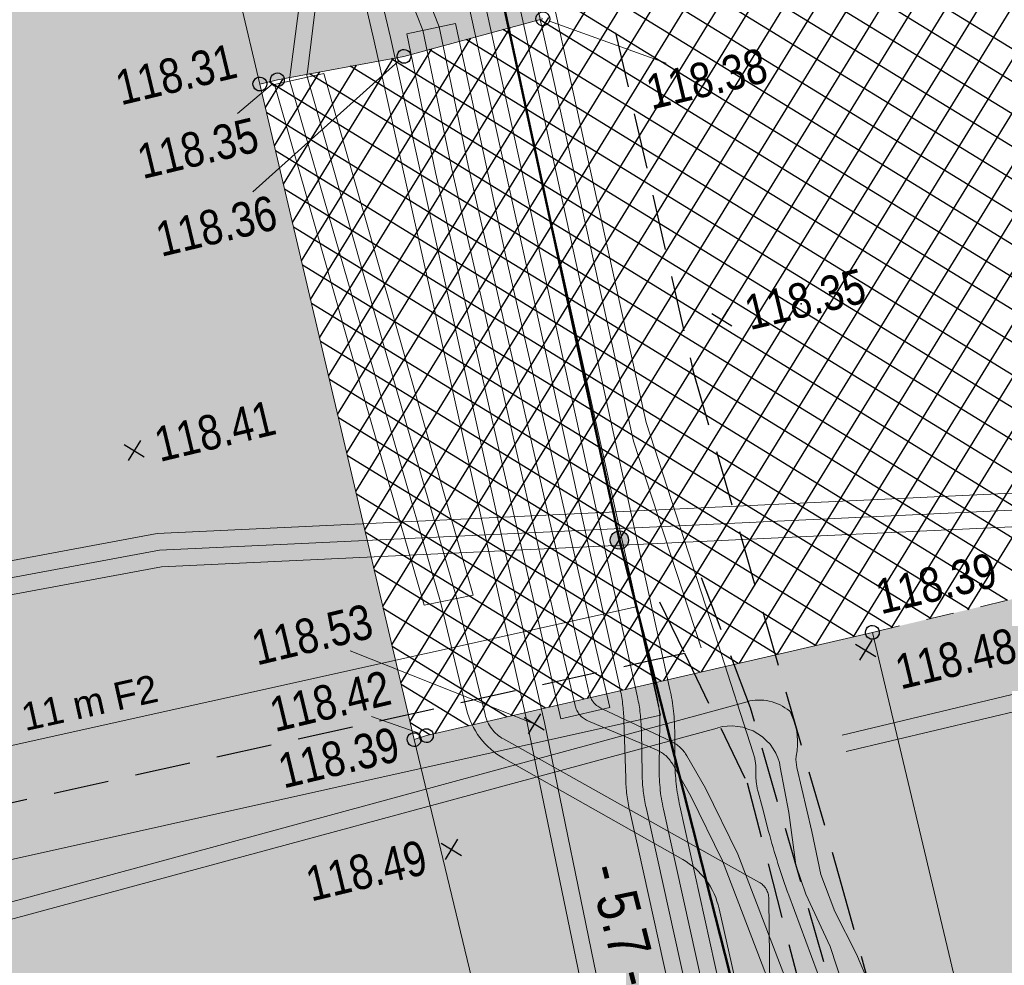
# Model space of a CAD drawing. Header units: metres. Extents: x 311004 to 311786, y 5688269 to 5688759.
# Tile 46 of 96: x 311183 to 311192, y 5688464 to 5688472. Entities that reach past the tile are written whole.
import ezdxf

# ---------------------------------------------------------------- set-up
doc = ezdxf.new("R2010")
doc.units = ezdxf.units.M
for name, pattern in [('1600.2028', [0]), ('2.10', [0.5, 0.25, -0.25]), ('2.35', [0]), ('2.611', [0]), ('2.8', [0]), ('2.96', [0.75, 0.5, -0.25])]:
    doc.linetypes.add(name, pattern=pattern)
doc.layers.get('0').update_dxf_attribs({"color": 1, "linetype": 'CONTINUOUS'})
for name, color, linetype in [('Bemaßung', 5, 'CONTINUOUS'), ('Flurstücke_Grenzpunkte', 51, 'CONTINUOUS'), ('Gelände', 92, 'CONTINUOUS'), ('Nutzungsart', 92, 'CONTINUOUS'), ('Schraffuren', 7, 'CONTINUOUS'), ('Straße', 7, 'CONTINUOUS'), ('Straßenbeleuchtung', 1, 'CONTINUOUS'), ('Stromversorgung', 1, 'CONTINUOUS')]:
    doc.layers.add(name, color=color, linetype=linetype)
doc.styles.add('Bemaßung', font='Arial Narrow.ttf')
doc.styles.add('Beschriftung Elektroleitung', font='Arial.ttf', dxfattribs={"width": 0.97})
doc.styles.add('Geländehöhe', font='Arial Narrow.ttf')

# ---------------------------------------------------------------- blocks, each defined once
blk = doc.blocks.new('S2.100')
at = {"color": 0, "lineweight": -2}
for points in [[(-0.5, 0.5), (0.5, -0.5)], [(0.5, 0.5), (-0.5, -0.5)]]:
    blk.add_lwpolyline(points, dxfattribs=at)
blk = doc.blocks.new('Grenzpunkt')
at = {"color": 0, "lineweight": -2}
blk.add_lwpolyline([(0.433013, -0.25, -0.577350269), (-0.433013, -0.25, -0.577350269), (0, 0.5, -0.577350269)], format="xyb", close=True, dxfattribs=at)
blk = doc.blocks.new('Grenzpunkt_ Abm. nach Quellenlage n. zu spezifizieren')
at = {"lineweight": -2}
blk.add_hatch(color=0, dxfattribs=at).paths.add_polyline_path([(0.165, 0), (0.159378, -0.042705), (0.142894, -0.0825), (0.116673, -0.116673), (0.0825, -0.142894), (0.042705, -0.159378), (0, -0.165), (-0.042705, -0.159378), (-0.0825, -0.142894), (-0.116673, -0.116673), (-0.142894, -0.0825), (-0.159378, -0.042705), (-0.165, 0), (-0.159378, 0.042705), (-0.142894, 0.0825), (-0.116673, 0.116673), (-0.0825, 0.142894), (-0.042705, 0.159378), (0, 0.165), (0.042705, 0.159378), (0.0825, 0.142894), (0.116673, 0.116673), (0.142894, 0.0825), (0.159378, 0.042705)], flags=0)
at = {"color": 0, "lineweight": -2}
blk.add_lwpolyline([(0.142894, -0.0825, -0.577350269), (-0.142894, -0.0825, -0.577350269), (0, 0.165, -0.577350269)], format="xyb", close=True, dxfattribs=at)
blk = doc.blocks.new('O330')
at = {"layer": 'Flurstücke_Grenzpunkte', "color": 8, "linetype": '1600.2028', "lineweight": 50}
blk.add_lwpolyline([(311194.642, 5688445.565), (311204.037, 5688438.594), (311202.823, 5688444.83), (311202.03, 5688451.747), (311195.448, 5688456.866), (311190.149, 5688462.135), (311188.747, 5688467.635), (311185.638, 5688482.002), (311197.68, 5688496.632), (311196.835, 5688501.141)], dxfattribs=at)
blk = doc.blocks.new('O472')
at = {"layer": 'Flurstücke_Grenzpunkte', "color": 8, "linetype": '1600.2028', "lineweight": 50}
blk.add_lwpolyline([(311201.665, 5688454.927), (311201.32, 5688466.561), (311200.61, 5688477.099), (311198.784, 5688489.945), (311197.68, 5688496.632), (311185.638, 5688482.002), (311188.747, 5688467.635), (311190.149, 5688462.135), (311195.448, 5688456.866), (311202.03, 5688451.747)], close=True, dxfattribs=at)
blk = doc.blocks.new('*X72')
at = {"color": 7, "linetype": '2.611', "lineweight": 25, "true_color": 0xffe5e5}
for p, q in [((311191.881898, 5688467.008651), (311196.320279, 5688474.234237)), ((311191.538552, 5688466.927336), (311195.976912, 5688474.152888)), ((311191.195206, 5688466.846021), (311195.633545, 5688474.07154)), ((311190.852503, 5688466.765752), (311195.290179, 5688473.990191)), ((311190.510454, 5688466.686549), (311194.946812, 5688473.908843)), ((311189.826356, 5688466.528142), (311194.261243, 5688473.748041)), ((311190.168405, 5688466.607345), (311194.60368, 5688473.827876)), ((311189.484307, 5688466.448939), (311193.918807, 5688473.668207)), ((311189.142258, 5688466.369736), (311193.57637, 5688473.588373)), ((311188.80021, 5688466.290533), (311193.233934, 5688473.508538)), ((311188.458161, 5688466.211329), (311192.891497, 5688473.428704)), ((311188.116112, 5688466.132126), (311192.549061, 5688473.34887)), ((311187.774063, 5688466.052923), (311192.206624, 5688473.269036)), ((311187.432014, 5688465.97372), (311191.863618, 5688473.188273)), ((311187.089965, 5688465.894516), (311191.52051, 5688473.107347)), ((311186.780866, 5688466.346599), (311190.834295, 5688472.945493)), ((311186.862094, 5688466.001191), (311191.177403, 5688473.02642)), ((311186.699638, 5688466.692007), (311190.491188, 5688472.864566)), ((311197.774294, 5688468.385696), (311190.485121, 5688472.863135)), ((311198.119825, 5688468.466848), (311190.830245, 5688472.944538)), ((311186.618411, 5688467.037415), (311190.14808, 5688472.783639)), ((311197.428763, 5688468.304544), (311190.139998, 5688472.781733)), ((311186.537183, 5688467.382823), (311189.804973, 5688472.702712)), ((311197.083231, 5688468.223392), (311189.794874, 5688472.700331)), ((311186.455955, 5688467.728231), (311189.465026, 5688472.626932)), ((311196.7377, 5688468.14224), (311189.444067, 5688472.622419)), ((311186.374728, 5688468.073639), (311189.126913, 5688472.554136)), ((311196.392168, 5688468.061089), (311189.090388, 5688472.546272)), ((311186.2935, 5688468.419046), (311188.7888, 5688472.481341)), ((311196.046396, 5688467.980085), (311188.736709, 5688472.470125)), ((311186.131045, 5688469.109862), (311188.112575, 5688472.33575)), ((311186.212272, 5688468.764454), (311188.450688, 5688472.408545)), ((311195.699241, 5688467.899931), (311188.383029, 5688472.393979)), ((311186.049817, 5688469.45527), (311187.763081, 5688472.244426)), ((311195.352086, 5688467.819776), (311188.031117, 5688472.316746)), ((311185.968589, 5688469.800678), (311187.411396, 5688472.149536)), ((311195.004931, 5688467.739621), (311187.699247, 5688472.227203)), ((311194.657776, 5688467.659467), (311187.367377, 5688472.137659)), ((311185.887362, 5688470.146086), (311187.059711, 5688472.054646)), ((311194.310621, 5688467.579312), (311187.035508, 5688472.048115)), ((311185.724906, 5688470.836902), (311186.382875, 5688471.90806)), ((311185.806134, 5688470.491494), (311186.713945, 5688471.969391)), ((311193.616311, 5688467.419003), (311186.325522, 5688471.897436)), ((311193.963466, 5688467.499158), (311186.692494, 5688471.965417)), ((311185.643679, 5688471.18231), (311186.051804, 5688471.846729)), ((311193.271096, 5688467.337657), (311185.95855, 5688471.829454)), ((311185.562451, 5688471.527718), (311185.720734, 5688471.785398)), ((311192.926365, 5688467.256014), (311185.596778, 5688471.758278)), ((311192.581633, 5688467.174371), (311185.573927, 5688471.478916)), ((311192.236902, 5688467.092727), (311185.654573, 5688471.135981)), ((311191.892171, 5688467.011084), (311185.73522, 5688470.793046)), ((311191.547439, 5688466.929441), (311185.815866, 5688470.450111)), ((311191.202708, 5688466.847797), (311185.896512, 5688470.107176)), ((311190.856954, 5688466.766783), (311185.977158, 5688469.764241)), ((311190.510072, 5688466.68646), (311186.057804, 5688469.421305)), ((311190.16319, 5688466.606138), (311186.13845, 5688469.07837)), ((311189.816308, 5688466.525816), (311186.219097, 5688468.735435)), ((311189.469426, 5688466.445493), (311186.299743, 5688468.3925)), ((311189.122545, 5688466.365171), (311186.380389, 5688468.049565)), ((311188.775663, 5688466.284849), (311186.461035, 5688467.706629)), ((311188.428781, 5688466.204526), (311186.541681, 5688467.363694)), ((311188.081899, 5688466.124204), (311186.622327, 5688467.020759)), ((311187.735018, 5688466.043882), (311186.702974, 5688466.677824)), ((311187.388136, 5688465.963559), (311186.78362, 5688466.334889)), ((311187.041254, 5688465.883237), (311186.864266, 5688465.991954))]:
    blk.add_line(p, q, dxfattribs=at)

msp = doc.modelspace()

# ---------------------------------------------------------------- hatches: boundary and pattern name
at = {"layer": 'Schraffuren', "lineweight": 25, "true_color": 0xffe5cc}
msp.add_hatch(color=254, dxfattribs=at).paths.add_polyline_path([(311176.345, 5688520.772), (311177.883, 5688514.576), (311179.397, 5688508.935), (311179.671, 5688507.516), (311179.802, 5688506.927), (311180.09, 5688505.743), (311180.169, 5688505.461), (311180.468, 5688504.283), (311180.5, 5688503.986), (311180.782, 5688502.84), (311181.226, 5688500.822), (311182.269, 5688496.416), (311185.106, 5688484.742), (311185.792, 5688481.778), (311186.691, 5688478.057), (311187.982, 5688472.424), (311188.058, 5688472.324), (311186.809, 5688471.987), (311185.67, 5688471.776), (311185.513, 5688471.738), (311184.133, 5688477.556), (311182.787, 5688483.308), (311181.315, 5688489.469), (311179.773, 5688496.001), (311178.815, 5688500.235), (311177.853, 5688504.047), (311177.539, 5688505.419), (311176.838, 5688508.258), (311175.466, 5688514.127), (311173.901, 5688520.418)], flags=0)
at = {"layer": 'Schraffuren', "lineweight": 25, "true_color": 0xffffd9}
msp.add_hatch(color=7, dxfattribs=at).paths.add_polyline_path([(311173.901, 5688520.418), (311175.466, 5688514.127), (311176.838, 5688508.258), (311177.539, 5688505.419), (311177.853, 5688504.047), (311178.815, 5688500.235), (311179.773, 5688496.001), (311181.315, 5688489.469), (311182.787, 5688483.308), (311184.133, 5688477.556), (311185.513, 5688471.738), (311186.9, 5688465.84), (311187.588, 5688462.991, 0.10833449), (311189.867, 5688458.623), (311191.975, 5688456.567), (311194.615, 5688454.583), (311199.021, 5688451.523), (311203.64, 5688448.503), (311207.564, 5688446.036, 0.0328761), (311214.44, 5688442.797, 0.38798147), (311218.297, 5688443.964, 0.14344634), (311218.679, 5688446.271), (311220.772, 5688436.374), (311219.712, 5688436.168, -0.08103064), (311216.252, 5688435.978, -0.08911444), (311211.726, 5688437.978), (311207.955, 5688440.385), (311203.634, 5688443.212), (311197.649, 5688447.19), (311196.163, 5688448.226), (311192.145, 5688450.913), (311189.144, 5688453.083), (311187.4, 5688454.769), (311186.022, 5688456.342), (311184.715, 5688458.472), (311183.456, 5688460.989, 0.04726254), (311182.402, 5688462.592, 0.16577077), (311179.071, 5688464.709, 0.09392761), (311176.945, 5688464.816), (311174.951, 5688464.367), (311169.067, 5688463.103), (311162.826, 5688461.773), (311152.59, 5688459.392), (311144.277, 5688457.46), (311140.97, 5688461.869), (311142.903, 5688462.333), (311146.795, 5688463.206), (311153.496, 5688464.744), (311159.852, 5688466.166), (311167.619, 5688467.971), (311175.134, 5688469.641, 0.03798257), (311177.987, 5688470.447, 0.0374434), (311179.604, 5688471.181, 0.27493666), (311180.33, 5688472.411), (311180.454, 5688473.57), (311179.383, 5688477.931), (311177.636, 5688485.95), (311177.11, 5688488.157), (311176.562, 5688490.625), (311174.415, 5688498.916), (311170.324, 5688515.738), (311170.510779, 5688515.786149), (311169.599, 5688519.323)], flags=0)
at = {"layer": 'Schraffuren', "lineweight": 25, "true_color": 0xf0fff0}
msp.add_hatch(color=7, dxfattribs=at).paths.add_polyline_path([(311186.9, 5688465.84), (311187.01, 5688465.876), (311191.022, 5688466.805), (311192.168, 5688461.986), (311191.968, 5688461.607), (311192.743, 5688458.262), (311197.929, 5688459.484), (311197.183, 5688462.878), (311197.11, 5688463.163), (311200.857, 5688464.068), (311204.738, 5688464.942), (311203.583, 5688469.766), (311207.618, 5688470.68), (311210.159, 5688471.294, -0.22376138), (311212.747, 5688470.609, -0.15176893), (311214.072, 5688467.918), (311215.804, 5688459.663), (311215.55, 5688460.139), (311213.822, 5688459.786), (311214.023, 5688458.693), (311215.758, 5688459.049), (311215.55, 5688460.139), (311215.804, 5688459.663), (311217.346, 5688452.434), (311217.629, 5688452.454), (311218.679, 5688446.271, -0.14344634), (311218.297, 5688443.964, -0.38798147), (311214.44, 5688442.797, -0.0328761), (311207.564, 5688446.036), (311203.64, 5688448.503), (311199.021, 5688451.523), (311194.615, 5688454.583), (311191.975, 5688456.567), (311189.867, 5688458.623, -0.10833449), (311187.588, 5688462.991)], flags=0)
at = {"layer": 'Schraffuren', "lineweight": 25, "true_color": 0xffe5e5}
msp.add_hatch(color=7, dxfattribs=at).paths.add_polyline_path([(311191.022, 5688466.805), (311193.547, 5688467.403), (311196.098, 5688467.992), (311199.764, 5688468.853), (311203.583, 5688469.766), (311204.738, 5688464.942), (311200.857, 5688464.068), (311197.11, 5688463.163), (311194.64, 5688462.57), (311192.168, 5688461.986)], flags=0)

# ---------------------------------------------------------------- linework, layer by layer
at = {"layer": 'Gelände', "color": 7, "linetype": 'Continuous', "lineweight": 18}
for p, q in [((311189.168418, 5688471.924494, 118.375), (311188.116805, 5688472.302843, 118.375)), ((311185.450683, 5688470.766586, 118.36), (311186.762513, 5688471.945232, 118.36)), ((311185.312673, 5688471.472878, 118.352), (311185.622341, 5688471.735571, 118.352)), ((311186.324453, 5688466.63886, 118.533), (311187.98, 5688465.983, 118.533)), ((311186.516965, 5688466.046944, 118.423), (311186.950951, 5688465.896473, 118.423))]:
    msp.add_line(p, q, dxfattribs=at)
at = {"layer": 'Gelände', "color": 7, "true_color": 0xffffff}
msp.add_point((311190.383, 5688469.76, 118.33), dxfattribs=at)
at = {"layer": 'Nutzungsart', "color": 7, "linetype": '2.10', "lineweight": 13}
msp.add_line((311191.022, 5688466.805, 118.393), (311193.547, 5688467.403, 118.347), dxfattribs=at)
at = {"layer": 'Straße', "color": 7, "linetype": '2.35', "lineweight": 18}
for p, q in [((311184.133, 5688477.556, 118.26), (311185.513, 5688471.738, 118.308)), ((311186.809, 5688471.987, 118.36), (311188.058, 5688472.324, 118.375)), ((311185.67, 5688471.776, 118.352), (311186.809, 5688471.987, 118.36)), ((311185.513, 5688471.738, 118.308), (311185.67, 5688471.776, 118.352)), ((311185.513, 5688471.738, 118.308), (311186.9, 5688465.84, 118.389)), ((311187.01, 5688465.876, 118.423), (311191.022, 5688466.805, 118.393)), ((311192.168, 5688461.986, 118.481), (311191.022, 5688466.805, 118.393)), ((311186.9, 5688465.84, 118.389), (311187.01, 5688465.876, 118.423)), ((311186.9, 5688465.84, 118.389), (311187.588, 5688462.991, 118.389))]:
    msp.add_line(p, q, dxfattribs=at)
at = {"layer": 'Straßenbeleuchtung', "color": 1, "linetype": '2.96', "lineweight": 25}
for p, q in [((311186.704622, 5688480.972713), (311189.410557, 5688469.151831)), ((311189.410557, 5688469.151831), (311190.721722, 5688464.615129)), ((311189.925805, 5688466.124861), (311189.415512, 5688467.482632)), ((311189.107903, 5688467.080116), (311189.33092, 5688466.619196)), ((311189.007247, 5688466.547259), (311189.33092, 5688466.619196)), ((311189.33092, 5688466.619196), (311189.896657, 5688465.450039)), ((311179.268052, 5688464.382717), (311189.007247, 5688466.547259)), ((311190.79471, 5688463.120004), (311189.925805, 5688466.124861)), ((311189.896657, 5688465.450039), (311191.555925, 5688459.020071)), ((311190.721722, 5688464.615129), (311191.938065, 5688460.185175))]:
    msp.add_line(p, q, dxfattribs=at)
at = {"layer": 'Straßenbeleuchtung', "color": 7, "linetype": '2.8', "lineweight": 13}
for p, q in [((311179.15957, 5688464.870826), (311188.898765, 5688467.035368)), ((311188.898765, 5688467.035368), (311189.11573, 5688466.059151)), ((311179.376535, 5688463.894609), (311189.11573, 5688466.059151))]:
    msp.add_line(p, q, dxfattribs=at)
at = {"layer": 'Stromversorgung', "color": 1, "linetype": '2.8', "lineweight": 13}
for p, q in [((311187.056, 5688476.045), (311189.201, 5688466.292)), ((311186.942, 5688475.869), (311189.091, 5688466.191)), ((311187.269, 5688475.781), (311188.873, 5688468.525)), ((311186.861, 5688475.544), (311188.909, 5688466.223)), ((311186.713, 5688475.511), (311188.75, 5688466.311)), ((311185.922, 5688474.789), (311186.54, 5688472.124)), ((311186.092, 5688474.663), (311186.687, 5688472.156)), ((311185.976, 5688473.286), (311185.792, 5688471.868)), ((311186.118, 5688473.287), (311185.94, 5688471.849)), ((311186.687, 5688472.156), (311187.717, 5688467.54)), ((311186.54, 5688472.124), (311187.906, 5688466.049)), ((311185.792, 5688471.868), (311185.78, 5688471.777)), ((311185.94, 5688471.849), (311185.934, 5688471.814)), ((311185.934, 5688471.814), (311186.661, 5688469.27)), ((311185.78, 5688471.777), (311187.136, 5688467.079)), ((311186.661, 5688469.27), (311187.281, 5688467.119)), ((311188.873, 5688468.525), (311189.482, 5688466.665)), ((311187.717, 5688467.54), (311188.073, 5688465.993)), ((311187.281, 5688467.119), (311187.538, 5688466.065)), ((311187.136, 5688467.079), (311187.372, 5688466.112)), ((311188.75, 5688466.311), (311188.754109, 5688466.292696)), ((311188.754109, 5688466.292696), (311188.757773, 5688466.274325)), ((311188.757773, 5688466.274325), (311188.761439, 5688466.255939)), ((311188.761439, 5688466.255939), (311188.764657, 5688466.237497)), ((311188.764657, 5688466.237497), (311188.767877, 5688466.219044)), ((311188.767877, 5688466.219044), (311188.770646, 5688466.200544)), ((311188.909, 5688466.223), (311188.912983, 5688466.204829)), ((311189.201, 5688466.292), (311189.206349, 5688466.26762)), ((311189.206349, 5688466.26762), (311189.211038, 5688466.243133)), ((311189.211038, 5688466.243133), (311189.215732, 5688466.21862)), ((311189.215732, 5688466.21862), (311189.219762, 5688466.194018)), ((311188.770646, 5688466.200544), (311188.773416, 5688466.18204)), ((311188.773416, 5688466.18204), (311188.775734, 5688466.163499)), ((311188.775734, 5688466.163499), (311188.778052, 5688466.144958)), ((311188.778052, 5688466.144958), (311188.779915, 5688466.126391)), ((311188.779915, 5688466.126391), (311188.781779, 5688466.107829)), ((311188.912983, 5688466.204829), (311188.91652, 5688466.186541)), ((311188.91652, 5688466.186541), (311188.920061, 5688466.168235)), ((311188.920061, 5688466.168235), (311188.923154, 5688466.149823)), ((311188.923154, 5688466.149823), (311188.926249, 5688466.131399)), ((311188.926249, 5688466.131399), (311188.928894, 5688466.11288)), ((311189.091, 5688466.191), (311189.093733, 5688466.17895)), ((311189.093733, 5688466.17895), (311189.096099, 5688466.166815)), ((311189.096099, 5688466.166815), (311189.098468, 5688466.154665)), ((311189.098468, 5688466.154665), (311189.100467, 5688466.14244)), ((311189.100467, 5688466.14244), (311189.102468, 5688466.130205)), ((311189.102468, 5688466.130205), (311189.104096, 5688466.117907)), ((311189.219762, 5688466.194018), (311189.223794, 5688466.169398)), ((311189.223794, 5688466.169398), (311189.227159, 5688466.144706)), ((311189.227159, 5688466.144706), (311189.230525, 5688466.120005)), ((311187.372, 5688466.112), (311187.38023, 5688466.078269)), ((311187.38023, 5688466.078269), (311187.391798, 5688466.045523)), ((311187.391798, 5688466.045523), (311187.403549, 5688466.012258)), ((311187.538, 5688466.065), (311187.542054, 5688466.048091)), ((311187.542054, 5688466.048091), (311187.547792, 5688466.031689)), ((311187.906, 5688466.049), (311189.148, 5688460.032)), ((311188.781779, 5688466.107829), (311188.783188, 5688466.089251)), ((311188.783188, 5688466.089251), (311188.784596, 5688466.070684)), ((311188.784596, 5688466.070684), (311188.785549, 5688466.052111)), ((311188.785549, 5688466.052111), (311188.786502, 5688466.033553)), ((311188.928894, 5688466.11288), (311188.931539, 5688466.094356)), ((311188.931539, 5688466.094356), (311188.933732, 5688466.075747)), ((311188.933732, 5688466.075747), (311188.935925, 5688466.057138)), ((311188.935925, 5688466.057138), (311188.937664, 5688466.038457)), ((311188.937664, 5688466.038457), (311188.939403, 5688466.019782)), ((311189.104096, 5688466.117907), (311189.105724, 5688466.105603)), ((311189.105724, 5688466.105603), (311189.106979, 5688466.093247)), ((311189.106979, 5688466.093247), (311189.108233, 5688466.080891)), ((311189.108233, 5688466.080891), (311189.109112, 5688466.068494)), ((311189.109112, 5688466.068494), (311189.109991, 5688466.056102)), ((311189.109991, 5688466.056102), (311189.110493, 5688466.04368)), ((311189.110493, 5688466.04368), (311189.110996, 5688466.031268)), ((311189.230525, 5688466.120005), (311189.23322, 5688466.095248)), ((311189.23322, 5688466.095248), (311189.235915, 5688466.070491)), ((311189.235915, 5688466.070491), (311189.237937, 5688466.045696)), ((311189.237937, 5688466.045696), (311189.239959, 5688466.02091)), ((311187.403549, 5688466.012258), (311187.418623, 5688465.980351)), ((311187.418623, 5688465.980351), (311187.433859, 5688465.948103)), ((311187.547792, 5688466.031689), (311187.553622, 5688466.015025)), ((311187.553622, 5688466.015025), (311187.56113, 5688465.999057)), ((311187.56113, 5688465.999057), (311187.568719, 5688465.982917)), ((311187.568719, 5688465.982917), (311187.577943, 5688465.967661)), ((311187.577943, 5688465.967661), (311187.587216, 5688465.952322)), ((311187.587216, 5688465.952322), (311187.59804, 5688465.938041)), ((311188.073, 5688465.993), (311188.881, 5688462.065)), ((311188.786502, 5688466.033553), (311188.787, 5688466.015)), ((311188.787, 5688466.015), (311188.803, 5688465.494)), ((311188.939403, 5688466.019782), (311188.940687, 5688466.001046)), ((311188.940687, 5688466.001046), (311188.94197, 5688465.982322)), ((311188.94197, 5688465.982322), (311188.942799, 5688465.963549)), ((311188.942799, 5688465.963549), (311188.943627, 5688465.944793)), ((311189.111, 5688465.994), (311189.104, 5688465.607)), ((311189.110996, 5688466.031268), (311189.111122, 5688466.018837)), ((311189.111248, 5688466.006423), (311189.111, 5688465.994)), ((311189.111122, 5688466.018837), (311189.111248, 5688466.006423)), ((311189.239959, 5688466.02091), (311189.241307, 5688465.996103)), ((311189.241307, 5688465.996103), (311189.242654, 5688465.971313)), ((311189.242654, 5688465.971313), (311189.243327, 5688465.94652)), ((311187.433859, 5688465.948103), (311187.452328, 5688465.917582)), ((311187.452328, 5688465.917582), (311187.470897, 5688465.886897)), ((311187.470897, 5688465.886897), (311187.492536, 5688465.858283)), ((311187.59804, 5688465.938041), (311187.608865, 5688465.92376)), ((311187.608865, 5688465.92376), (311187.621124, 5688465.910692)), ((311187.621124, 5688465.910692), (311187.633318, 5688465.897694)), ((311187.633318, 5688465.897694), (311187.6468, 5688465.886035)), ((311187.6468, 5688465.886035), (311187.660138, 5688465.874501)), ((311187.660138, 5688465.874501), (311187.674597, 5688465.864398)), ((311187.674597, 5688465.864398), (311187.688828, 5688465.854455)), ((311188.943627, 5688465.944793), (311188.944, 5688465.926)), ((311188.944, 5688465.926), (311188.951, 5688465.526)), ((311189.243327, 5688465.94652), (311189.244, 5688465.921753)), ((311189.244, 5688465.921753), (311189.244, 5688465.897)), ((311189.244, 5688465.897), (311189.246, 5688465.64)), ((311187.492536, 5688465.858283), (311187.514176, 5688465.829669)), ((311187.514176, 5688465.829669), (311187.538655, 5688465.803432)), ((311187.538655, 5688465.803432), (311187.563004, 5688465.777336)), ((311187.563004, 5688465.777336), (311187.589904, 5688465.753868)), ((311187.688828, 5688465.854455), (311187.704, 5688465.846)), ((311187.704, 5688465.846), (311190.002, 5688464.558)), ((311187.589904, 5688465.753868), (311187.616521, 5688465.730647)), ((311187.616521, 5688465.730647), (311187.645358, 5688465.710242)), ((311187.645358, 5688465.710242), (311187.673746, 5688465.690155)), ((311187.673746, 5688465.690155), (311187.704, 5688465.673)), ((311187.704, 5688465.673), (311189.316, 5688464.76)), ((311189.104, 5688465.607), (311189.103503, 5688465.582153)), ((311189.246, 5688465.64), (311189.246124, 5688465.614999)), ((311189.246124, 5688465.614999), (311189.246906, 5688465.590046)), ((311188.951, 5688465.526), (311188.951373, 5688465.507208)), ((311188.951373, 5688465.507208), (311188.952201, 5688465.488453)), ((311189.103503, 5688465.582153), (311189.10374, 5688465.557324)), ((311189.10374, 5688465.557324), (311189.103977, 5688465.532461)), ((311189.103977, 5688465.532461), (311189.10495, 5688465.507639)), ((311189.10495, 5688465.507639), (311189.105924, 5688465.482794)), ((311189.246906, 5688465.590046), (311189.247689, 5688465.565066)), ((311189.247689, 5688465.565066), (311189.24913, 5688465.540152)), ((311189.24913, 5688465.540152), (311189.250571, 5688465.51522)), ((311189.250571, 5688465.51522), (311189.252671, 5688465.49037)), ((311188.803, 5688465.494), (311188.803498, 5688465.475197)), ((311188.803498, 5688465.475197), (311188.804435, 5688465.456437)), ((311188.804435, 5688465.456437), (311188.805373, 5688465.437661)), ((311188.805373, 5688465.437661), (311188.80675, 5688465.418937)), ((311188.80675, 5688465.418937), (311188.808127, 5688465.400203)), ((311188.952201, 5688465.488453), (311188.95303, 5688465.46968)), ((311188.95303, 5688465.46968), (311188.954313, 5688465.450955)), ((311188.954313, 5688465.450955), (311188.955597, 5688465.432219)), ((311188.955597, 5688465.432219), (311188.957336, 5688465.413544)), ((311189.105924, 5688465.482794), (311189.107634, 5688465.458011)), ((311189.107634, 5688465.458011), (311189.109345, 5688465.433217)), ((311189.109345, 5688465.433217), (311189.111791, 5688465.408505)), ((311189.252671, 5688465.49037), (311189.254772, 5688465.465512)), ((311189.254772, 5688465.465512), (311189.25753, 5688465.440755)), ((311189.25753, 5688465.440755), (311189.260288, 5688465.415997)), ((311188.808127, 5688465.400203), (311188.809944, 5688465.381532)), ((311188.809944, 5688465.381532), (311188.81176, 5688465.362856)), ((311188.81176, 5688465.362856), (311188.814015, 5688465.344253)), ((311188.814015, 5688465.344253), (311188.81627, 5688465.32565)), ((311188.957336, 5688465.413544), (311188.959075, 5688465.394862)), ((311188.959075, 5688465.394862), (311188.961268, 5688465.376253)), ((311188.961268, 5688465.376253), (311188.963461, 5688465.357644)), ((311188.963461, 5688465.357644), (311188.966107, 5688465.339119)), ((311188.966107, 5688465.339119), (311188.968751, 5688465.320599)), ((311189.111791, 5688465.408505), (311189.114237, 5688465.383794)), ((311189.114237, 5688465.383794), (311189.117416, 5688465.359187)), ((311189.117416, 5688465.359187), (311189.120594, 5688465.334591)), ((311189.120594, 5688465.334591), (311189.124502, 5688465.310121)), ((311189.260288, 5688465.415997), (311189.263701, 5688465.391358)), ((311189.263701, 5688465.391358), (311189.267112, 5688465.366728)), ((311189.267112, 5688465.366728), (311189.271176, 5688465.342232)), ((311189.271176, 5688465.342232), (311189.275237, 5688465.317755)), ((311188.81627, 5688465.32565), (311188.818962, 5688465.30713)), ((311188.818962, 5688465.30713), (311188.821653, 5688465.288615)), ((311188.821653, 5688465.288615), (311188.824779, 5688465.270193)), ((311188.824779, 5688465.270193), (311188.827904, 5688465.251782)), ((311188.827904, 5688465.251782), (311188.831461, 5688465.233473)), ((311188.968751, 5688465.320599), (311188.971846, 5688465.302175)), ((311188.971846, 5688465.302175), (311188.974939, 5688465.283763)), ((311188.974939, 5688465.283763), (311188.97848, 5688465.265458)), ((311188.97848, 5688465.265458), (311188.982018, 5688465.24717)), ((311188.982018, 5688465.24717), (311188.986, 5688465.229)), ((311189.124502, 5688465.310121), (311189.128406, 5688465.285673)), ((311189.128406, 5688465.285673), (311189.133035, 5688465.261371)), ((311189.133035, 5688465.261371), (311189.137658, 5688465.237102)), ((311189.275237, 5688465.317755), (311189.279947, 5688465.293429)), ((311189.279947, 5688465.293429), (311189.284652, 5688465.26913)), ((311189.284652, 5688465.26913), (311189.29, 5688465.245)), ((311189.29, 5688465.245), (311189.708, 5688463.354)), ((311188.831461, 5688465.233473), (311188.835015, 5688465.21518)), ((311188.835015, 5688465.21518), (311188.839, 5688465.197)), ((311188.839, 5688465.197), (311188.914, 5688464.864)), ((311188.986, 5688465.229), (311189.458, 5688463.095)), ((311189.137658, 5688465.237102), (311189.143, 5688465.213)), ((311189.143, 5688465.213), (311189.604, 5688463.127)), ((311188.914, 5688464.864), (311189.312, 5688463.063)), ((311189.316, 5688464.76), (311189.346152, 5688464.742902)), ((311189.346152, 5688464.742902), (311189.374405, 5688464.722812)), ((311189.374405, 5688464.722812), (311189.403124, 5688464.70239)), ((311189.403124, 5688464.70239), (311189.429574, 5688464.679094)), ((311189.429574, 5688464.679094), (311189.456318, 5688464.655539)), ((311189.456318, 5688464.655539), (311189.480449, 5688464.629305)), ((311189.480449, 5688464.629305), (311189.504715, 5688464.602924)), ((311189.504715, 5688464.602924), (311189.526067, 5688464.574127)), ((311189.526067, 5688464.574127), (311189.54742, 5688464.54533)), ((311189.54742, 5688464.54533), (311189.565621, 5688464.51444)), ((311190.002, 5688464.558), (311190.011572, 5688464.552609)), ((311190.011572, 5688464.552609), (311190.020385, 5688464.546044)), ((311190.020385, 5688464.546044), (311190.029431, 5688464.539306)), ((311190.029431, 5688464.539306), (311190.037526, 5688464.531446)), ((311189.565621, 5688464.51444), (311189.583721, 5688464.483721)), ((311189.583721, 5688464.483721), (311189.598504, 5688464.451271)), ((311189.598504, 5688464.451271), (311189.613124, 5688464.419179)), ((311190.037526, 5688464.531446), (311190.045766, 5688464.523445)), ((311190.045766, 5688464.523445), (311190.052876, 5688464.51442)), ((311190.052876, 5688464.51442), (311190.060051, 5688464.505314)), ((311190.060051, 5688464.505314), (311190.065948, 5688464.49533)), ((311190.065948, 5688464.49533), (311190.071845, 5688464.485345)), ((311190.071845, 5688464.485345), (311190.076358, 5688464.474661)), ((311190.076358, 5688464.474661), (311190.080831, 5688464.464072)), ((311190.080831, 5688464.464072), (311190.083866, 5688464.452984)), ((311190.083866, 5688464.452984), (311190.086847, 5688464.442091)), ((311189.613124, 5688464.419179), (311189.624341, 5688464.385742)), ((311189.624341, 5688464.385742), (311189.635375, 5688464.352848)), ((311190.086847, 5688464.442091), (311190.088388, 5688464.430903)), ((311190.088388, 5688464.430903), (311190.08989, 5688464.420002)), ((311190.08989, 5688464.420002), (311190.09, 5688464.409)), ((311190.09, 5688464.409), (311190.105, 5688462.977)), ((311189.635375, 5688464.352848), (311189.643, 5688464.319)), ((311189.643, 5688464.319), (311189.853, 5688463.386))]:
    msp.add_line(p, q, dxfattribs=at)
at = {"layer": 'Stromversorgung', "color": 3, "linetype": '2.8', "lineweight": 13}
for p, q in [((311188.425, 5688471.241), (311187.479, 5688475.519)), ((311186.637, 5688473.493), (311187.125, 5688472.252)), ((311186.502, 5688473.421), (311186.979, 5688472.221)), ((311187.125, 5688472.252), (311187.385, 5688471.005)), ((311186.979, 5688472.221), (311187.238, 5688470.973)), ((311188.988, 5688468.694), (311188.425, 5688471.241)), ((311187.385, 5688471.005), (311187.905, 5688468.742)), ((311187.238, 5688470.973), (311187.758, 5688468.708)), ((311187.758, 5688468.708), (311188.221, 5688466.694)), ((311187.905, 5688468.742), (311188.446, 5688466.387)), ((311189.634, 5688466.699), (311188.988, 5688468.694)), ((311188.221, 5688466.694), (311188.348, 5688466.146)), ((311189.951, 5688465.72), (311189.634, 5688466.699)), ((311188.446, 5688466.387), (311188.476, 5688466.254)), ((311188.476, 5688466.254), (311188.478483, 5688466.243053)), ((311188.478483, 5688466.243053), (311188.482232, 5688466.232464)), ((311188.482232, 5688466.232464), (311188.48606, 5688466.22165)), ((311188.48606, 5688466.22165), (311188.491156, 5688466.211357)), ((311189.895, 5688466.181), (311178.607, 5688463.112)), ((311188.348, 5688466.146), (311188.350484, 5688466.135049)), ((311188.350484, 5688466.135049), (311188.354217, 5688466.124457)), ((311188.491156, 5688466.211357), (311188.496326, 5688466.200916)), ((311188.496326, 5688466.200916), (311188.502727, 5688466.19116)), ((311188.502727, 5688466.19116), (311188.509174, 5688466.181332)), ((311188.509174, 5688466.181332), (311188.516778, 5688466.17234)), ((311188.516778, 5688466.17234), (311188.524382, 5688466.163348)), ((311188.524382, 5688466.163348), (311188.533033, 5688466.15532)), ((311188.533033, 5688466.15532), (311188.541621, 5688466.14735)), ((311188.541621, 5688466.14735), (311188.551119, 5688466.140445)), ((311188.551119, 5688466.140445), (311188.560482, 5688466.133638)), ((311188.560482, 5688466.133638), (311188.570598, 5688466.127961)), ((311188.570598, 5688466.127961), (311188.580504, 5688466.122401)), ((311189.91875, 5688466.187416), (311189.895, 5688466.181)), ((311189.943114, 5688466.191019), (311189.91875, 5688466.187416)), ((311189.968008, 5688466.194701), (311189.943114, 5688466.191019)), ((311189.993194, 5688466.195396), (311189.968008, 5688466.194701)), ((311190.018751, 5688466.196101), (311189.993194, 5688466.195396)), ((311190.044238, 5688466.193719), (311190.018751, 5688466.196101)), ((311190.069914, 5688466.19132), (311190.044238, 5688466.193719)), ((311190.095141, 5688466.185825), (311190.069914, 5688466.19132)), ((311190.120368, 5688466.180329), (311190.095141, 5688466.185825)), ((311190.144772, 5688466.171818), (311190.120368, 5688466.180329)), ((311190.168997, 5688466.16337), (311190.144772, 5688466.171818)), ((311190.192056, 5688466.152074), (311190.168997, 5688466.16337)), ((311190.214781, 5688466.140943), (311190.192056, 5688466.152074)), ((311190.236049, 5688466.127204), (311190.214781, 5688466.140943)), ((311190.256865, 5688466.113759), (311190.236049, 5688466.127204)), ((311188.354217, 5688466.124457), (311188.358029, 5688466.113641)), ((311188.358029, 5688466.113641), (311188.363092, 5688466.103349)), ((311188.363092, 5688466.103349), (311188.368228, 5688466.092908)), ((311188.368228, 5688466.092908), (311188.374578, 5688466.083153)), ((311188.374578, 5688466.083153), (311188.380974, 5688466.073327)), ((311188.380974, 5688466.073327), (311188.388, 5688466.066)), ((311188.388, 5688466.066), (311188.396046, 5688466.055346)), ((311188.396046, 5688466.055346), (311188.404, 5688466.048)), ((311188.404, 5688466.048), (311188.413121, 5688466.039352)), ((311188.413121, 5688466.039352), (311188.422524, 5688466.032448)), ((311188.580504, 5688466.122401), (311188.591, 5688466.118)), ((311188.591, 5688466.118), (311189.214, 5688465.823)), ((311190.276, 5688466.098), (311190.256865, 5688466.113759)), ((311190.277091, 5688466.097152), (311190.276, 5688466.098)), ((311190.278136, 5688466.096211), (311190.277091, 5688466.097152)), ((311190.279187, 5688466.095265), (311190.278136, 5688466.096211)), ((311190.280188, 5688466.094229), (311190.279187, 5688466.095265)), ((311190.281192, 5688466.093189), (311190.280188, 5688466.094229)), ((311190.282141, 5688466.092064), (311190.281192, 5688466.093189)), ((311190.283092, 5688466.090936), (311190.282141, 5688466.092064)), ((311190.283982, 5688466.089728), (311190.283092, 5688466.090936)), ((311190.284873, 5688466.08852), (311190.283982, 5688466.089728)), ((311190.285699, 5688466.087236), (311190.284873, 5688466.08852)), ((311190.286523, 5688466.085955), (311190.285699, 5688466.087236)), ((311190.28728, 5688466.084605), (311190.286523, 5688466.085955)), ((311190.288033, 5688466.08326), (311190.28728, 5688466.084605)), ((311190.288716, 5688466.081853), (311190.288033, 5688466.08326)), ((311190.289394, 5688466.080454), (311190.288716, 5688466.081853)), ((311190.29, 5688466.079), (311190.289394, 5688466.080454)), ((311190.314, 5688466.019), (311190.29, 5688466.079)), ((311188.422524, 5688466.032448), (311188.431794, 5688466.025641)), ((311188.431794, 5688466.025641), (311188.441808, 5688466.019963)), ((311188.441808, 5688466.019963), (311188.451613, 5688466.014403)), ((311188.451613, 5688466.014403), (311188.462, 5688466.01)), ((311188.462, 5688466.01), (311189.081, 5688465.747)), ((311189.673755, 5688465.957299), (311189.632, 5688465.946)), ((311189.716893, 5688465.960483), (311189.673755, 5688465.957299)), ((311189.762929, 5688465.96388), (311189.716893, 5688465.960483)), ((311189.808695, 5688465.957909), (311189.762929, 5688465.96388)), ((311189.856607, 5688465.951659), (311189.808695, 5688465.957909)), ((311189.902103, 5688465.935428), (311189.856607, 5688465.951659)), ((311190.332, 5688465.962), (311190.314, 5688466.019)), ((311190.342, 5688465.914), (311190.332, 5688465.962)), ((311189.626, 5688465.944), (311178.647, 5688462.969)), ((311189.632, 5688465.946), (311189.626, 5688465.944)), ((311189.948691, 5688465.918808), (311189.902103, 5688465.935428)), ((311189.990562, 5688465.892508), (311189.948691, 5688465.918808)), ((311190.032433, 5688465.866208), (311189.990562, 5688465.892508)), ((311190.067601, 5688465.831477), (311190.032433, 5688465.866208)), ((311190.347, 5688465.878), (311190.342, 5688465.914)), ((311190.35, 5688465.831), (311190.347, 5688465.878)), ((311189.214, 5688465.823), (311189.224914, 5688465.817843)), ((311189.224914, 5688465.817843), (311189.235393, 5688465.811884)), ((311189.235393, 5688465.811884), (311189.245963, 5688465.805872)), ((311189.245963, 5688465.805872), (311189.256029, 5688465.799079)), ((311189.256029, 5688465.799079), (311189.266155, 5688465.792247)), ((311189.266155, 5688465.792247), (311189.275712, 5688465.784663)), ((311189.275712, 5688465.784663), (311189.285296, 5688465.777057)), ((311189.285296, 5688465.777057), (311189.294253, 5688465.768741)), ((311190.101944, 5688465.797559), (311190.067601, 5688465.831477)), ((311190.128318, 5688465.75715), (311190.101944, 5688465.797559)), ((311190.346, 5688465.738), (311190.349, 5688465.793)), ((311190.349, 5688465.793), (311190.35, 5688465.831)), ((311189.081, 5688465.747), (311189.092089, 5688465.74235)), ((311189.092089, 5688465.74235), (311189.102747, 5688465.73683)), ((311189.102747, 5688465.73683), (311189.113511, 5688465.731255)), ((311189.113511, 5688465.731255), (311189.123764, 5688465.72483)), ((311189.123764, 5688465.72483), (311189.134086, 5688465.718362)), ((311189.134086, 5688465.718362), (311189.143822, 5688465.711075)), ((311189.143822, 5688465.711075), (311189.153591, 5688465.703764)), ((311189.153591, 5688465.703764), (311189.162704, 5688465.695678)), ((311189.162704, 5688465.695678), (311189.171818, 5688465.687591)), ((311189.171818, 5688465.687591), (311189.180215, 5688465.678783)), ((311189.294253, 5688465.768741), (311189.303209, 5688465.760424)), ((311189.303209, 5688465.760424), (311189.311484, 5688465.751446)), ((311189.311484, 5688465.751446), (311189.319734, 5688465.742494)), ((311189.319734, 5688465.742494), (311189.327259, 5688465.732937)), ((311189.327259, 5688465.732937), (311189.334741, 5688465.723436)), ((311189.334741, 5688465.723436), (311189.341461, 5688465.713391)), ((311189.341461, 5688465.713391), (311189.348123, 5688465.703434)), ((311189.348123, 5688465.703434), (311189.354, 5688465.693)), ((311189.354, 5688465.693), (311189.521, 5688465.402)), ((311189.953965, 5688465.710609), (311189.951, 5688465.72)), ((311189.956556, 5688465.701101), (311189.953965, 5688465.710609)), ((311189.959154, 5688465.69157), (311189.956556, 5688465.701101)), ((311189.96137, 5688465.681937), (311189.959154, 5688465.69157)), ((311190.15351, 5688465.71855), (311190.128318, 5688465.75715)), ((311190.170357, 5688465.675655), (311190.15351, 5688465.71855)), ((311190.335, 5688465.661), (311190.337, 5688465.692)), ((311190.337, 5688465.692), (311190.346, 5688465.738)), ((311189.180215, 5688465.678783), (311189.188584, 5688465.670005)), ((311189.188584, 5688465.670005), (311189.196185, 5688465.660569)), ((311189.196185, 5688465.660569), (311189.203736, 5688465.651196)), ((311189.203736, 5688465.651196), (311189.21048, 5688465.641236)), ((311189.21048, 5688465.641236), (311189.217157, 5688465.631374)), ((311189.217157, 5688465.631374), (311189.223, 5688465.621)), ((311189.223, 5688465.621), (311189.388, 5688465.332)), ((311189.963591, 5688465.672287), (311189.96137, 5688465.681937)), ((311189.965425, 5688465.662552), (311189.963591, 5688465.672287)), ((311189.967262, 5688465.652808), (311189.965425, 5688465.662552)), ((311189.968709, 5688465.642993), (311189.967262, 5688465.652808)), ((311189.970156, 5688465.633179), (311189.968709, 5688465.642993)), ((311189.971211, 5688465.62331), (311189.970156, 5688465.633179)), ((311189.972266, 5688465.61345), (311189.971211, 5688465.62331)), ((311189.972927, 5688465.603551), (311189.972266, 5688465.61345)), ((311189.973588, 5688465.593669), (311189.972927, 5688465.603551)), ((311190.186143, 5688465.635461), (311190.170357, 5688465.675655)), ((311190.194, 5688465.593), (311190.186143, 5688465.635461)), ((311190.342, 5688465.588), (311190.335, 5688465.661)), ((311189.973856, 5688465.583765), (311189.973588, 5688465.593669)), ((311189.974124, 5688465.573885), (311189.973856, 5688465.583765)), ((311189.973876, 5688465.517081), (311189.974, 5688465.527)), ((311189.974096, 5688465.507168), (311189.973876, 5688465.517081)), ((311189.974, 5688465.564), (311189.974124, 5688465.573885)), ((311189.974, 5688465.527), (311189.974, 5688465.564)), ((311189.974316, 5688465.497239), (311189.974096, 5688465.507168)), ((311190.27, 5688465.183), (311190.194, 5688465.593)), ((311190.342, 5688465.588), (311190.476, 5688465.012)), ((311189.974882, 5688465.487327), (311189.974316, 5688465.497239)), ((311189.975447, 5688465.477404), (311189.974882, 5688465.487327)), ((311189.976358, 5688465.467511), (311189.975447, 5688465.477404)), ((311189.97727, 5688465.457611), (311189.976358, 5688465.467511)), ((311189.978526, 5688465.447753), (311189.97727, 5688465.457611)), ((311189.979781, 5688465.437895), (311189.978526, 5688465.447753)), ((311189.98138, 5688465.42809), (311189.979781, 5688465.437895)), ((311189.982978, 5688465.41829), (311189.98138, 5688465.42809)), ((311189.984916, 5688465.408554), (311189.982978, 5688465.41829)), ((311189.388, 5688465.332), (311189.674, 5688464.748)), ((311189.521, 5688465.402), (311189.811, 5688464.809)), ((311189.986852, 5688465.39883), (311189.984916, 5688465.408554)), ((311189.989126, 5688465.38918), (311189.986852, 5688465.39883)), ((311189.991396, 5688465.379547), (311189.989126, 5688465.38918)), ((311189.994, 5688465.37), (311189.991396, 5688465.379547)), ((311190.033, 5688465.225), (311189.994, 5688465.37)), ((311190.089, 5688465.013), (311190.033, 5688465.225)), ((311190.333, 5688464.714), (311190.27, 5688465.183)), ((311190.098616, 5688464.976661), (311190.089, 5688465.013)), ((311190.108658, 5688464.94046), (311190.098616, 5688464.976661)), ((311190.476, 5688465.012), (311190.559, 5688464.627)), ((311190.118702, 5688464.904252), (311190.108658, 5688464.94046)), ((311190.129172, 5688464.868187), (311190.118702, 5688464.904252)), ((311189.811, 5688464.809), (311190.341, 5688463.428)), ((311190.139643, 5688464.832117), (311190.129172, 5688464.868187)), ((311190.150539, 5688464.796195), (311190.139643, 5688464.832117)), ((311189.674, 5688464.748), (311190.2, 5688463.378)), ((311190.161435, 5688464.760272), (311190.150539, 5688464.796195)), ((311190.172754, 5688464.724501), (311190.161435, 5688464.760272)), ((311190.184073, 5688464.688731), (311190.172754, 5688464.724501)), ((311190.422, 5688464.451), (311190.333, 5688464.714)), ((311190.195813, 5688464.65312), (311190.184073, 5688464.688731)), ((311190.207552, 5688464.617511), (311190.195813, 5688464.65312)), ((311190.559, 5688464.627), (311190.684, 5688464.295)), ((311190.21971, 5688464.582066), (311190.207552, 5688464.617511)), ((311190.231867, 5688464.546626), (311190.21971, 5688464.582066)), ((311190.244441, 5688464.511354), (311190.231867, 5688464.546626)), ((311190.257013, 5688464.47609), (311190.244441, 5688464.511354)), ((311190.27, 5688464.441), (311190.257013, 5688464.47609)), ((311190.643, 5688463.98), (311190.422, 5688464.451)), ((311190.612, 5688463.516), (311190.27, 5688464.441)), ((311190.684, 5688464.295), (311190.879, 5688463.909)), ((311190.824, 5688463.423), (311190.643, 5688463.98)), ((311190.879, 5688463.909), (311191.061, 5688463.483))]:
    msp.add_line(p, q, dxfattribs=at)
at = {"layer": 'Stromversorgung', "color": 7, "linetype": '2.8', "lineweight": 13}
for p, q in [((311186.833, 5688472.191), (311187.273, 5688472.282)), ((311187.273, 5688472.282), (311187.723, 5688470.202)), ((311187.092, 5688470.941), (311186.833, 5688472.191)), ((311185.643, 5688471.735), (311186.088, 5688471.834)), ((311186.088, 5688471.834), (311187.43, 5688467.14)), ((311185.979, 5688470.56), (311185.643, 5688471.735)), ((311187.612, 5688468.674), (311187.092, 5688470.941)), ((311186.305, 5688469.426), (311185.979, 5688470.56)), ((311187.723, 5688470.202), (311188.145, 5688468.37)), ((311186.611, 5688468.364), (311186.305, 5688469.426)), ((311188.22, 5688466.027), (311187.612, 5688468.674)), ((311186.989, 5688467.049), (311186.611, 5688468.364)), ((311188.145, 5688468.37), (311188.482, 5688466.901)), ((311187.43, 5688467.14), (311186.989, 5688467.049)), ((311188.482, 5688466.901), (311188.659, 5688466.129)), ((311188.659, 5688466.129), (311188.22, 5688466.027))]:
    msp.add_line(p, q, dxfattribs=at)
at = {"layer": 'Stromversorgung', "color": 134, "linetype": '2.8', "lineweight": 13}
for p, q in [((311202.787, 5688468.752), (311190.75, 5688465.881)), ((311190.785, 5688465.733), (311202.723, 5688468.566)), ((311184.59, 5688467.693), (311194.355, 5688468.154)), ((311184.609, 5688467.543), (311194.361, 5688468.004)), ((311184.627, 5688467.394), (311194.365, 5688467.853)), ((311181.407, 5688467.101), (311184.59, 5688467.693)), ((311181.433, 5688466.953), (311184.609, 5688467.543)), ((311181.462, 5688466.807), (311184.627, 5688467.394))]:
    msp.add_line(p, q, dxfattribs=at)

# ---------------------------------------------------------------- block references
at = {"layer": 'Flurstücke_Grenzpunkte', "color": 7, "true_color": 0xffffff}
for name in ['O330', 'O472']:
    msp.add_blockref(name, (0, 0), dxfattribs=at)
at = {"layer": 'Flurstücke_Grenzpunkte', "color": 8, "xscale": 0.5, "yscale": 0.5}
msp.add_blockref('Grenzpunkt_ Abm. nach Quellenlage n. zu spezifizieren', (311188.747, 5688467.635), dxfattribs=at)
at = {"layer": 'Gelände', "color": 94, "true_color": 0x009900, "xscale": 0.15, "yscale": 0.15, "rotation": 13.499999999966}
for p in [(311189.667, 5688469.618, 118.354), (311184.382, 5688468.44, 118.412), (311190.962, 5688466.644, 118.483), (311187.98, 5688465.983, 118.533), (311187.235, 5688464.853, 118.491)]:
    msp.add_blockref('S2.100', p, dxfattribs=at)
at = {"layer": 'Schraffuren', "color": 7, "true_color": 0xffffff}
msp.add_blockref('*X72', (0, 0), dxfattribs=at)
at = {"layer": 'Straße', "color": 7, "xscale": 0.125, "yscale": 0.125, "rotation": 13.499999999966}
for p in [(311188.058, 5688472.324, 118.375), (311186.809, 5688471.987, 118.36), (311185.513, 5688471.738, 118.308), (311185.67, 5688471.776, 118.352), (311191.022, 5688466.805, 118.393), (311187.01, 5688465.876, 118.423), (311186.9, 5688465.84, 118.389)]:
    msp.add_blockref('Grenzpunkt', p, dxfattribs=at)

# ---------------------------------------------------------------- texts
at = {"layer": 'Bemaßung', "color": 7, "lineweight": 18, "insert": (311188.828028, 5688464.769062), "char_height": 0.375, "attachment_point": 1, "rotation": 284.3006487, "line_spacing_factor": 0.84, "style": 'Bemaßung'}
msp.add_mtext('- 5.7 -', dxfattribs=at)
at = {"layer": 'Gelände', "color": 7, "lineweight": 18, "char_height": 0.3125, "rotation": 13.5181837, "line_spacing_factor": 0.84, "style": 'Geländehöhe'}
for s, insert, attachment_point in [('118.31', (311185.32835, 5688471.797311, 118.308), 9), ('118.38', (311188.962562, 5688471.810723, 118.375), 1), ('118.35', (311185.450225, 5688471.441667, 118.352), 3), ('118.36', (311185.616453, 5688470.742159, 118.36), 3), ('118.35', (311190.986347, 5688469.774488, 118.354), 9), ('118.41', (311184.576459, 5688468.486751, 118.412), 4), ('118.39', (311191.100372, 5688466.962212, 118.393), 7), ('118.53', (311186.551731, 5688466.757782, 118.533), 9), ('118.48', (311191.203031, 5688466.594381, 118.483), 1), ('118.42', (311186.714481, 5688466.15871, 118.423), 9), ('118.39', (311186.754158, 5688465.80503, 118.389), 6), ('118.49', (311187.002472, 5688464.788461, 118.491), 6)]:
    msp.add_mtext(s, dxfattribs=dict(at, insert=insert, attachment_point=attachment_point))
at = {"layer": 'Straßenbeleuchtung', "color": 1, "lineweight": 25, "insert": (311184.007471, 5688466.050715), "char_height": 0.25, "attachment_point": 8, "rotation": 12.5303676, "line_spacing_factor": 0.84, "style": 'Beschriftung Elektroleitung'}
msp.add_mtext('11 m F2', dxfattribs=at)

doc.saveas('drawing.dxf')
